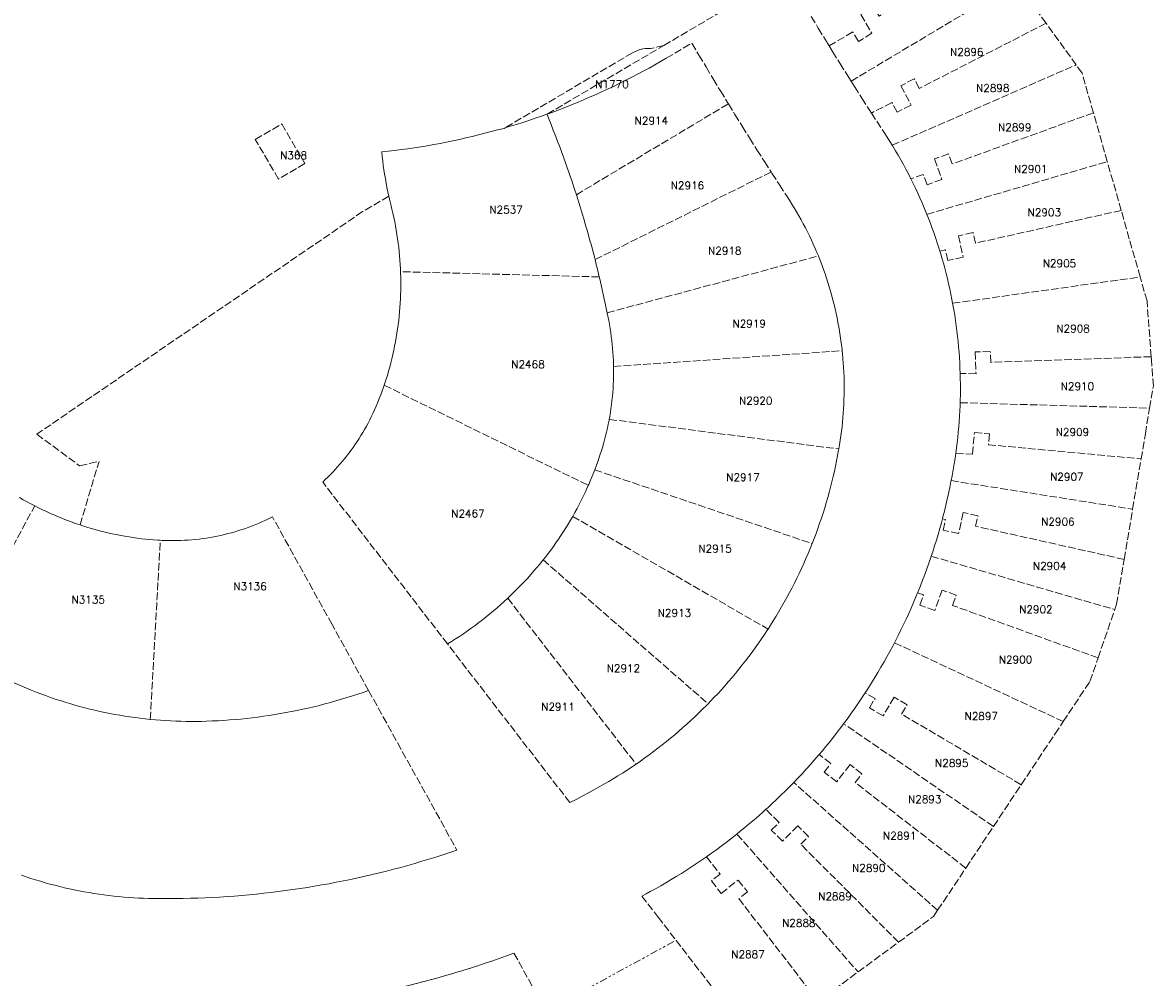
# Model space of a CAD drawing. Header units: metres. Extents: x 106308 to 107308, y 445607 to 446552.
# Tile 10 of 21: x 106744 to 106892, y 445922 to 446047. Entities that reach past the tile are written whole.
import ezdxf
from ezdxf.enums import TextEntityAlignment as Align

# ---------------------------------------------------------------- set-up
doc = ezdxf.new("R2010")
doc.units = ezdxf.units.M
doc.header["$MEASUREMENT"] = 0
doc.linetypes.add('DASH', pattern=[1.3, 1, -0.3])
doc.linetypes.add('DASHDOTDOT', pattern=[2.5, 1, -0.3, 0.3, -0.3, 0.3, -0.3])
for name, color, linetype, lineweight in [('Administratief', 62, 'DASHDOTDOT', 0), ('perceelnummer', 62, 'Continuous', 0), ('Voorlopig', 62, 'DASH', 0)]:
    doc.layers.add(name, color=color, linetype=linetype, lineweight=lineweight)
doc.styles.get("Standard").update_dxf_attribs({"font": 'romans.shx'})

msp = doc.modelspace()

# ---------------------------------------------------------------- linework, layer by layer
at = {"layer": 'Administratief'}
msp.add_lwpolyline([(106812.095, 445917.796), (106812.694, 445917.826), (106829.227, 445926.824)], dxfattribs=at)
at = {"layer": 'Voorlopig'}
for p, q in [((106852.122, 446039.147), (106873.749, 446052.067)), ((106877.619, 446046.721), (106873.749, 446052.067)), ((106827.624, 446043.818), (106835.497, 446048.45)), ((106881.564, 446041.271), (106877.619, 446046.721)), ((106812.369, 446034.841), (106827.624, 446043.818)), ((106857.498, 446030.764), (106881.564, 446041.271)), ((106816.181, 446024.301), (106836.062, 446036.182)), ((106812.332, 446034.819), (106812.369, 446034.841)), ((106885.632, 446028.627), (106883.813, 446035.01)), ((106806.865, 446033.052), (106806.727, 446032.971)), ((106862.03, 446021.733), (106885.632, 446028.627)), ((106887.448, 446022.249), (106885.632, 446028.627)), ((106818.626, 446015.812), (106841.664, 446027.279)), ((106889.926, 446013.55), (106887.448, 446022.249)), ((106820.211, 446008.861), (106847.834, 446016.293)), ((106847.834, 446016.293), (106847.881, 446016.179)), ((106819.179, 446013.558), (106793.191, 446014.237)), ((106865.401, 446010.113), (106889.926, 446013.55)), ((106890.043, 446013.14), (106889.926, 446013.55)), ((106821.043, 446001.849), (106850.957, 446003.899)), ((106891.4, 446002.705), (106891.369, 446003.123)), ((106791.05, 445999.393), (106817.743, 445986.294)), ((106866.383, 445997.11), (106891.168, 445996.402)), ((106890.603, 445993.052), (106891.168, 445996.402)), ((106820.476, 445994.932), (106850.511, 445991.059)), ((106890.049, 445989.766), (106890.603, 445993.052)), ((106888.94, 445983.196), (106890.049, 445989.766)), ((106751.27, 445981.135), (106753.75, 445989.433)), ((106818.586, 445988.335), (106847.025, 445978.69)), ((106865.204, 445986.923), (106888.94, 445983.196)), ((106735.009, 445964.609), (106745.347, 445983.617)), ((106887.833, 445976.633), (106888.94, 445983.196)), ((106815.704, 445982.254), (106841.252, 445967.517)), ((106760.459, 445955.712), (106761.761, 445979.127)), ((106811.843, 445976.559), (106833.411, 445957.75)), ((106862.598, 445977.041), (106886.6, 445970.062)), ((106860.897, 445972.444), (106860.822, 445972.262)), ((106807.206, 445971.55), (106823.989, 445949.859)), ((106884.419, 445963.746), (106886.6, 445970.062)), ((106789.004, 445959.492), (106784.228, 445968.117)), ((106857.787, 445965.724), (106879.864, 445955.425)), ((106879.864, 445955.425), (106880.569, 445956.484)), ((106870.738, 445941.715), (106851.144, 445955.141)), ((106878.775, 445953.789), (106879.864, 445955.425)), ((106874.371, 445947.173), (106878.775, 445953.789)), ((106863.441, 445930.753), (106844.615, 445947.468)), ((106870.738, 445941.715), (106874.371, 445947.173)), ((106867.118, 445936.277), (106870.738, 445941.715)), ((106837.189, 445940.726), (106853.033, 445922.688)), ((106863.441, 445930.753), (106867.118, 445936.277)), ((106826.874, 445929.872), (106829.227, 445926.824)), ((106853.033, 445922.688), (106858.322, 445926.58)), ((106847.805, 445918.839), (106853.033, 445922.688))]:
    msp.add_line(p, q, dxfattribs=at)
for points in [[(106870.57, 446056.459), (106855.791, 446047.646), (106855.069, 446048.854), (106853.382, 446047.846), (106854.844, 446045.399), (106853.072, 446044.34), (106852.33, 446045.581), (106849.254, 446043.747)], [(106846.899, 446047.614), (106847.828, 446046.078), (106848.762, 446044.546), (106849.254, 446043.747)], [(106877.619, 446046.721), (106861.04, 446038.198), (106860.387, 446039.459), (106858.642, 446038.555), (106859.956, 446036.026), (106858.123, 446035.074), (106857.458, 446036.356), (106854.784, 446034.981)], [(106827.624, 446043.818), (106825.925, 446043.399), (106825.215, 446043.4), (106824.863, 446043.353), (106824.516, 446043.276), (106824.178, 446043.167), (106823.537, 446042.863), (106806.865, 446033.052)], [(106812.369, 446034.841), (106813.224, 446035.152), (106814.027, 446035.455), (106814.827, 446035.764), (106815.624, 446036.081), (106816.418, 446036.406), (106817.209, 446036.738), (106817.997, 446037.077), (106818.782, 446037.424), (106819.564, 446037.777), (106820.342, 446038.138), (106821.117, 446038.507), (106821.889, 446038.882), (106822.656, 446039.265), (106823.421, 446039.654), (106824.182, 446040.051), (106824.939, 446040.455), (106825.692, 446040.866), (106826.441, 446041.284), (106827.187, 446041.709), (106827.928, 446042.14), (106831.291, 446044.119), (106832.214, 446042.557), (106833.142, 446040.998), (106834.077, 446039.443), (106835.017, 446037.891), (106835.963, 446036.343), (106836.062, 446036.182)], [(106849.254, 446043.747), (106849.703, 446043.018), (106850.649, 446041.494), (106851.601, 446039.973), (106852.122, 446039.147)], [(106883.813, 446035.01), (106882.332, 446040.21), (106881.564, 446041.271)], [(106852.122, 446039.147), (106852.559, 446038.455), (106853.523, 446036.942), (106854.492, 446035.432), (106854.784, 446034.981)], [(106836.062, 446036.182), (106836.914, 446034.799), (106837.872, 446033.257), (106838.835, 446031.72), (106839.804, 446030.186), (106840.779, 446028.656), (106841.664, 446027.279)], [(106806.865, 446033.052), (106807.529, 446033.247), (106808.35, 446033.497), (106809.169, 446033.754), (106809.985, 446034.018), (106810.798, 446034.291), (106811.609, 446034.57), (106812.332, 446034.819)], [(106816.181, 446024.301), (106815.947, 446025.022), (106815.618, 446026.014), (106815.281, 446027.004), (106814.937, 446027.991), (106814.586, 446028.975), (106814.228, 446029.957), (106813.862, 446030.936), (106813.489, 446031.913), (106813.11, 446032.886), (106812.722, 446033.857), (106812.369, 446034.841)], [(106854.784, 446034.981), (106855.468, 446033.926), (106856.449, 446032.423), (106856.827, 446031.838), (106857.2, 446031.249), (106857.498, 446030.764)], [(106883.813, 446035.01), (106865.35, 446028.32), (106864.866, 446029.655), (106863.019, 446028.985), (106863.99, 446026.306), (106862.049, 446025.602), (106861.561, 446026.947), (106859.928, 446026.391)], [(106791.661, 446024.106), (106791.533, 446024.683), (106791.414, 446025.256), (106791.303, 446025.83), (106791.199, 446026.406), (106791.102, 446026.984), (106791.012, 446027.562), (106790.93, 446028.142), (106790.855, 446028.723), (106790.787, 446029.304), (106790.727, 446029.886), (106791.58, 446029.98), (106792.432, 446030.081), (106793.283, 446030.191), (106794.133, 446030.308), (106794.982, 446030.433), (106795.829, 446030.566), (106796.676, 446030.707), (106797.521, 446030.855), (106798.364, 446031.012), (106799.206, 446031.176), (106800.047, 446031.348), (106800.886, 446031.528), (106801.723, 446031.716), (106802.558, 446031.912), (106803.392, 446032.115), (106804.223, 446032.326), (106805.053, 446032.545), (106805.88, 446032.771), (106806.727, 446032.971)], [(106857.498, 446030.764), (106857.565, 446030.656), (106857.923, 446030.058), (106858.275, 446029.457), (106858.62, 446028.851), (106858.957, 446028.242), (106859.288, 446027.628), (106859.612, 446027.011), (106859.928, 446026.391)], [(106841.664, 446027.279), (106841.76, 446027.13), (106842.746, 446025.607), (106843.738, 446024.088), (106844.062, 446023.587), (106844.379, 446023.082), (106844.689, 446022.574), (106844.993, 446022.061), (106845.29, 446021.544), (106845.58, 446021.023), (106845.864, 446020.499), (106846.141, 446019.971), (106846.41, 446019.439), (106846.673, 446018.904), (106846.929, 446018.365), (106847.177, 446017.823), (106847.419, 446017.278), (106847.653, 446016.73), (106847.834, 446016.293)], [(106859.928, 446026.391), (106860.238, 446025.766), (106860.54, 446025.138), (106860.835, 446024.507), (106861.123, 446023.873), (106861.404, 446023.235), (106861.677, 446022.594), (106861.943, 446021.95), (106862.03, 446021.733)], [(106791.661, 446024.106), (106788.228, 446022.086), (106745.606, 445992.994), (106751.21, 445988.867), (106753.75, 445989.433)], [(106791.967, 446022.835), (106791.793, 446023.541), (106791.661, 446024.106)], [(106818.046, 446018.014), (106817.769, 446019.022), (106817.483, 446020.027), (106817.191, 446021.031), (106816.891, 446022.032), (106816.584, 446023.031), (106816.269, 446024.028), (106816.181, 446024.301)], [(106793.191, 446014.237), (106793.176, 446014.617), (106793.146, 446015.181), (106793.108, 446015.744), (106793.063, 446016.306), (106793.01, 446016.868), (106792.95, 446017.428), (106792.882, 446017.988), (106792.807, 446018.547), (106792.724, 446019.105), (106792.633, 446019.662), (106792.535, 446020.218), (106792.43, 446020.772), (106792.317, 446021.324), (106792.196, 446021.875), (106792.069, 446022.425), (106791.967, 446022.835)], [(106862.03, 446021.733), (106862.201, 446021.303), (106862.452, 446020.653), (106862.696, 446020), (106862.932, 446019.344), (106863.161, 446018.686), (106863.382, 446018.025), (106863.595, 446017.362), (106863.731, 446016.923)], [(106887.448, 446022.249), (106868.376, 446017.966), (106868.063, 446019.359), (106866.146, 446018.93), (106866.77, 446016.149), (106864.755, 446015.697), (106864.444, 446017.083), (106863.731, 446016.923)], [(106818.626, 446015.812), (106818.58, 446015.993), (106818.317, 446017.004), (106818.046, 446018.014)], [(106863.731, 446016.923), (106863.801, 446016.696), (106863.999, 446016.028), (106864.19, 446015.358), (106864.373, 446014.685), (106864.548, 446014.011), (106864.715, 446013.335), (106864.875, 446012.656), (106865.027, 446011.976), (106865.171, 446011.295), (106865.307, 446010.611), (106865.401, 446010.113)], [(106819.179, 446013.558), (106819.083, 446013.964), (106818.835, 446014.979), (106818.626, 446015.812)], [(106847.881, 446016.179), (106848.101, 446015.625), (106848.313, 446015.068), (106848.519, 446014.509), (106848.717, 446013.946), (106848.908, 446013.382), (106849.091, 446012.814), (106849.267, 446012.245), (106849.436, 446011.673), (106849.597, 446011.099), (106849.751, 446010.523), (106849.897, 446009.945), (106850.035, 446009.365), (106850.166, 446008.784), (106850.289, 446008.2), (106850.405, 446007.616), (106850.513, 446007.029), (106850.613, 446006.442), (106850.706, 446005.853), (106850.791, 446005.263), (106850.868, 446004.672), (106850.938, 446004.08), (106850.957, 446003.899)], [(106792.943, 446007.86), (106793.004, 446008.421), (106793.057, 446008.982), (106793.103, 446009.544), (106793.142, 446010.107), (106793.173, 446010.67), (106793.196, 446011.234), (106793.212, 446011.798), (106793.22, 446012.362), (106793.22, 446012.926), (106793.213, 446013.49), (106793.198, 446014.054), (106793.191, 446014.237)], [(106820.211, 446008.861), (106820, 446009.885), (106819.782, 446010.907), (106819.557, 446011.928), (106819.324, 446012.947), (106819.179, 446013.558)], [(106891.369, 446003.123), (106890.821, 446010.409), (106890.043, 446013.14)], [(106865.401, 446010.113), (106865.436, 446009.926), (106865.556, 446009.24), (106865.669, 446008.552), (106865.774, 446007.864)], [(106791.05, 445999.393), (106791.143, 445999.666), (106791.308, 446000.175), (106791.465, 446000.687), (106791.623, 446001.228), (106791.774, 446001.772), (106791.917, 446002.317), (106792.053, 446002.865), (106792.182, 446003.414), (106792.303, 446003.965), (106792.417, 446004.517), (106792.523, 446005.071), (106792.622, 446005.627), (106792.714, 446006.183), (106792.764, 446006.52), (106792.797, 446006.741), (106792.874, 446007.3), (106792.943, 446007.86)], [(106821.043, 446001.849), (106821.039, 446002.111), (106821.021, 446002.634), (106820.996, 446003.158), (106820.963, 446003.681), (106820.922, 446004.204), (106820.873, 446004.726), (106820.816, 446005.247), (106820.751, 446005.767), (106820.678, 446006.286), (106820.598, 446006.804), (106820.51, 446007.321), (106820.414, 446007.836), (106820.211, 446008.861)], [(106865.774, 446007.864), (106865.871, 446007.174), (106865.96, 446006.482), (106866.041, 446005.79), (106866.114, 446005.097), (106866.18, 446004.404), (106866.237, 446003.709), (106866.286, 446003.014), (106866.328, 446002.319), (106866.361, 446001.623), (106866.387, 446000.926)], [(106850.957, 446003.899), (106850.999, 446003.487), (106851.053, 446002.893), (106851.1, 446002.299), (106851.138, 446001.704), (106851.169, 446001.108), (106851.192, 446000.513), (106851.207, 445999.917), (106851.215, 445999.321), (106851.214, 445998.725), (106851.206, 445998.128), (106851.19, 445997.533), (106851.167, 445996.937), (106851.135, 445996.342), (106851.096, 445995.747), (106851.049, 445995.152), (106850.994, 445994.559), (106850.932, 445993.966), (106850.861, 445993.374), (106850.783, 445992.783), (106850.698, 445992.193), (106850.604, 445991.604), (106850.511, 445991.059)], [(106891.369, 446003.123), (106870.376, 446002.383), (106870.326, 446003.81), (106868.362, 446003.741), (106868.462, 446000.893), (106866.387, 446000.926)], [(106820.476, 445994.932), (106820.547, 445995.325), (106820.632, 445995.842), (106820.709, 445996.361), (106820.778, 445996.88), (106820.84, 445997.401), (106820.894, 445997.922), (106820.939, 445998.444), (106820.977, 445998.967), (106821.007, 445999.49), (106821.029, 446000.014), (106821.044, 446000.538), (106821.05, 446001.062), (106821.048, 446001.586), (106821.043, 446001.849)], [(106891.168, 445996.402), (106891.656, 445999.296), (106891.4, 446002.705)], [(106866.387, 446000.926), (106866.404, 446000.23), (106866.414, 445999.533), (106866.415, 445998.836), (106866.409, 445998.139), (106866.394, 445997.443), (106866.383, 445997.11)], [(106799.332, 445965.57), (106783.003, 445986.734), (106783.342, 445987.053), (106783.676, 445987.377), (106784.005, 445987.706), (106784.329, 445988.04), (106784.647, 445988.38), (106784.96, 445988.724), (106785.267, 445989.074), (106785.568, 445989.429), (106785.864, 445989.788), (106786.154, 445990.152), (106786.437, 445990.521), (106786.715, 445990.894), (106786.987, 445991.272), (106787.23, 445991.621), (106787.512, 445992.04), (106787.766, 445992.431), (106788.012, 445992.825), (106788.253, 445993.224), (106788.487, 445993.626), (106788.714, 445994.032), (106788.935, 445994.441), (106789.15, 445994.854), (106789.357, 445995.271), (106789.558, 445995.691), (106789.782, 445996.177), (106789.998, 445996.667), (106790.207, 445997.159), (106790.409, 445997.655), (106790.604, 445998.154), (106790.791, 445998.655), (106790.97, 445999.159), (106791.05, 445999.393)], [(106866.383, 445997.11), (106866.372, 445996.746), (106866.341, 445996.05), (106866.303, 445995.354), (106866.257, 445994.659), (106866.203, 445993.964), (106866.14, 445993.27), (106866.07, 445992.577), (106865.992, 445991.885), (106865.906, 445991.193), (106865.812, 445990.503)], [(106818.586, 445988.335), (106818.686, 445988.594), (106818.888, 445989.142), (106819.084, 445989.692), (106819.272, 445990.246), (106819.434, 445990.744), (106819.588, 445991.245), (106819.735, 445991.749), (106819.874, 445992.254), (106820.005, 445992.761), (106820.129, 445993.271), (106820.245, 445993.782), (106820.354, 445994.295), (106820.454, 445994.809), (106820.476, 445994.932)], [(106865.812, 445990.503), (106867.985, 445990.374), (106868.247, 445993.212), (106870.204, 445993.032), (106870.073, 445991.618), (106890.049, 445989.766)], [(106850.511, 445991.059), (106850.485, 445990.908), (106850.358, 445990.213), (106850.223, 445989.519), (106850.081, 445988.827), (106849.931, 445988.136), (106849.773, 445987.447), (106849.607, 445986.761)], [(106865.812, 445990.503), (106865.71, 445989.813), (106865.601, 445989.125), (106865.468, 445988.347), (106865.328, 445987.57), (106865.204, 445986.923)], [(106818.259, 445987.506), (106818.476, 445988.048), (106818.586, 445988.335)], [(106817.743, 445986.294), (106817.804, 445986.429), (106818.035, 445986.966), (106818.259, 445987.506)], [(106865.204, 445986.923), (106865.179, 445986.795), (106865.023, 445986.021), (106864.859, 445985.249), (106864.687, 445984.478), (106864.508, 445983.71), (106864.32, 445982.943), (106864.125, 445982.178), (106864.061, 445981.938)], [(106815.704, 445982.254), (106815.991, 445982.763), (106816.27, 445983.277), (106816.543, 445983.793), (106816.809, 445984.314), (106817.068, 445984.838), (106817.32, 445985.365), (106817.565, 445985.895), (106817.743, 445986.294)], [(106849.607, 445986.761), (106849.433, 445986.075), (106849.252, 445985.392), (106849.064, 445984.711), (106848.867, 445984.033), (106848.663, 445983.356), (106848.452, 445982.682), (106848.233, 445982.01), (106848.006, 445981.341), (106847.772, 445980.674), (106847.53, 445980.01), (106847.281, 445979.348), (106847.025, 445978.69)], [(106745.347, 445983.617), (106744.844, 445983.88), (106744.344, 445984.149), (106743.848, 445984.425), (106743.356, 445984.708)], [(106751.27, 445981.135), (106751.096, 445981.192), (106750.559, 445981.377), (106750.025, 445981.569), (106749.493, 445981.768), (106748.964, 445981.974), (106748.438, 445982.188), (106747.915, 445982.409), (106747.395, 445982.636), (106746.878, 445982.871), (106746.365, 445983.113), (106745.854, 445983.362), (106745.347, 445983.617)], [(106887.833, 445976.633), (106868.403, 445980.969), (106868.709, 445982.34), (106866.785, 445982.74), (106866.174, 445980.002), (106864.159, 445980.451), (106864.47, 445981.847), (106864.061, 445981.938)], [(106752.721, 445980.683), (106752.177, 445980.845), (106751.636, 445981.015), (106751.27, 445981.135)], [(106784.228, 445968.117), (106776.439, 445982.181), (106776.01, 445981.968), (106775.577, 445981.763), (106775.14, 445981.565), (106774.701, 445981.374), (106774.258, 445981.191), (106773.812, 445981.015), (106773.364, 445980.846), (106772.913, 445980.685), (106772.459, 445980.531), (106772.002, 445980.385), (106771.543, 445980.247), (106771.083, 445980.116), (106770.619, 445979.993), (106770.154, 445979.877), (106769.687, 445979.769), (106769.219, 445979.669), (106768.748, 445979.577), (106768.277, 445979.493), (106767.804, 445979.416), (106767.329, 445979.348), (106766.854, 445979.287), (106766.378, 445979.234), (106765.901, 445979.189), (106765.423, 445979.152), (106764.945, 445979.123), (106764.466, 445979.102), (106763.987, 445979.089), (106763.508, 445979.084), (106763.029, 445979.087), (106762.493, 445979.098), (106761.959, 445979.117), (106761.761, 445979.127)], [(106811.843, 445976.559), (106812.128, 445976.919), (106812.484, 445977.382), (106812.835, 445977.85), (106813.179, 445978.322), (106813.517, 445978.798), (106813.849, 445979.28), (106814.174, 445979.765), (106814.493, 445980.255), (106814.806, 445980.748), (106815.112, 445981.246), (106815.412, 445981.748), (106815.704, 445982.254)], [(106864.061, 445981.938), (106863.923, 445981.415), (106863.712, 445980.654), (106863.494, 445979.895), (106863.268, 445979.139), (106863.035, 445978.385), (106862.794, 445977.633), (106862.598, 445977.041)], [(106761.761, 445979.127), (106761.424, 445979.145), (106760.89, 445979.18), (106760.356, 445979.223), (106759.824, 445979.274), (106759.292, 445979.332), (106758.761, 445979.399), (106758.231, 445979.473), (106757.702, 445979.555), (106757.142, 445979.65), (106756.584, 445979.753), (106756.027, 445979.863), (106755.471, 445979.981), (106754.918, 445980.106), (106754.366, 445980.239), (106753.815, 445980.38), (106753.267, 445980.527), (106752.721, 445980.683)], [(106847.025, 445978.69), (106846.761, 445978.034), (106846.49, 445977.382), (106846.212, 445976.732), (106845.926, 445976.086), (106845.633, 445975.443), (106845.333, 445974.803), (106845.026, 445974.167), (106844.711, 445973.534), (106844.39, 445972.905), (106844.061, 445972.279), (106843.726, 445971.657), (106843.383, 445971.039), (106843.034, 445970.425), (106842.678, 445969.814), (106842.315, 445969.208), (106841.945, 445968.606), (106841.568, 445968.008), (106841.252, 445967.517)], [(106807.206, 445971.55), (106807.656, 445971.976), (106808.099, 445972.408), (106808.537, 445972.845), (106808.97, 445973.288), (106809.396, 445973.737), (106809.817, 445974.191), (106810.232, 445974.65), (106810.641, 445975.115), (106811.022, 445975.558), (106811.396, 445976.007), (106811.765, 445976.461), (106811.843, 445976.559)], [(106862.598, 445977.041), (106862.546, 445976.884), (106862.29, 445976.137), (106862.026, 445975.393), (106861.755, 445974.651), (106861.476, 445973.913), (106861.19, 445973.177), (106860.897, 445972.444)], [(106886.6, 445970.062), (106886.842, 445970.762), (106887.833, 445976.633)], [(106860.822, 445972.262), (106860.596, 445971.714), (106860.288, 445970.988), (106859.972, 445970.264), (106859.65, 445969.543), (106859.319, 445968.826), (106858.982, 445968.113), (106858.638, 445967.402), (106858.286, 445966.696), (106857.927, 445965.992), (106857.787, 445965.724)], [(106884.419, 445963.746), (106865.392, 445970.612), (106865.877, 445971.955), (106864.029, 445972.623), (106863.069, 445969.963), (106861.119, 445970.643), (106861.602, 445971.98), (106860.822, 445972.262)], [(106799.332, 445965.57), (106799.859, 445965.895), (106800.381, 445966.227), (106800.899, 445966.566), (106801.413, 445966.911), (106801.923, 445967.263), (106802.428, 445967.621), (106802.928, 445967.986), (106803.423, 445968.357), (106803.914, 445968.735), (106804.399, 445969.119), (106804.88, 445969.509), (106805.356, 445969.905), (106805.826, 445970.307), (106806.292, 445970.716), (106806.752, 445971.13), (106807.206, 445971.55)], [(106841.252, 445967.517), (106841.185, 445967.414), (106840.795, 445966.825), (106840.399, 445966.24), (106839.996, 445965.659), (106839.586, 445965.083), (106839.171, 445964.512), (106838.748, 445963.946), (106838.32, 445963.384), (106837.885, 445962.827), (106837.444, 445962.275), (106836.996, 445961.728), (106836.543, 445961.186), (106836.084, 445960.649), (106835.618, 445960.117), (106835.147, 445959.59), (106834.67, 445959.069), (106834.186, 445958.554), (106833.698, 445958.043), (106833.411, 445957.75)], [(106735.009, 445964.609), (106735.607, 445964.238), (106736.208, 445963.873), (106736.814, 445963.515), (106737.423, 445963.163), (106738.036, 445962.818), (106738.653, 445962.479), (106739.274, 445962.148), (106739.898, 445961.823), (106740.526, 445961.505), (106741.157, 445961.194), (106741.791, 445960.89), (106742.429, 445960.593), (106743.04, 445960.316), (106743.654, 445960.048), (106744.271, 445959.786), (106744.891, 445959.532), (106745.514, 445959.285), (106746.14, 445959.046), (106746.769, 445958.814), (106747.4, 445958.589), (106748.034, 445958.372), (106748.671, 445958.163), (106749.31, 445957.961)], [(106823.989, 445949.859), (106823.403, 445949.464), (106822.813, 445949.075), (106822.218, 445948.693), (106821.62, 445948.317), (106821.017, 445947.949), (106820.41, 445947.587), (106819.799, 445947.231), (106819.184, 445946.883), (106818.566, 445946.542), (106817.76, 445946.108), (106816.951, 445945.68), (106816.139, 445945.258), (106815.324, 445944.843), (106799.332, 445965.57)], [(106857.787, 445965.724), (106857.562, 445965.293), (106857.189, 445964.597), (106856.809, 445963.905), (106856.422, 445963.217), (106856.028, 445962.532), (106855.628, 445961.852), (106855.22, 445961.176), (106854.806, 445960.504), (106854.385, 445959.836), (106853.957, 445959.173)], [(106880.569, 445956.484), (106883.358, 445960.674), (106884.419, 445963.746)], [(106789.004, 445959.492), (106800.562, 445938.62), (106799.652, 445938.312), (106798.739, 445938.011), (106797.824, 445937.718), (106796.906, 445937.432), (106795.986, 445937.154), (106795.064, 445936.884), (106794.139, 445936.621), (106793.213, 445936.365), (106792.284, 445936.117), (106791.354, 445935.877), (106790.421, 445935.644), (106789.487, 445935.419), (106788.55, 445935.202), (106787.612, 445934.992), (106786.673, 445934.79), (106785.731, 445934.596), (106784.788, 445934.41), (106783.844, 445934.231), (106782.898, 445934.06), (106781.951, 445933.897), (106781.003, 445933.741), (106780.053, 445933.593), (106779.102, 445933.454), (106778.15, 445933.321), (106777.197, 445933.197), (106776.243, 445933.081), (106775.288, 445932.972), (106774.332, 445932.871), (106773.375, 445932.778), (106772.418, 445932.693), (106771.46, 445932.616), (106770.501, 445932.546), (106769.542, 445932.485), (106768.583, 445932.431), (106767.622, 445932.385), (106766.662, 445932.347), (106765.701, 445932.317), (106764.741, 445932.295), (106763.779, 445932.28), (106762.818, 445932.274), (106761.857, 445932.275), (106760.896, 445932.285), (106760.243, 445932.298), (106759.589, 445932.318), (106758.936, 445932.347), (106758.284, 445932.383), (106757.632, 445932.427), (106756.98, 445932.479)], [(106783.301, 445957.729), (106784.021, 445957.923), (106784.74, 445958.124), (106785.457, 445958.333), (106786.171, 445958.55), (106786.883, 445958.774), (106787.592, 445959.006), (106788.299, 445959.245), (106789.004, 445959.492)], [(106853.957, 445959.173), (106853.523, 445958.514), (106853.082, 445957.859), (106852.634, 445957.209), (106852.18, 445956.563), (106851.719, 445955.922), (106851.252, 445955.286), (106851.144, 445955.141)], [(106874.371, 445947.173), (106858.718, 445956.406), (106859.435, 445957.623), (106857.741, 445958.62), (106856.296, 445956.164), (106854.516, 445957.211), (106855.247, 445958.453), (106853.957, 445959.173)], [(106749.31, 445957.961), (106749.951, 445957.767), (106750.595, 445957.58), (106751.241, 445957.401), (106751.889, 445957.23), (106752.539, 445957.066), (106753.191, 445956.91), (106753.844, 445956.762), (106754.5, 445956.622), (106755.156, 445956.49), (106755.815, 445956.365), (106756.475, 445956.248), (106757.136, 445956.139), (106757.799, 445956.038), (106758.462, 445955.945), (106759.127, 445955.859), (106759.793, 445955.782), (106760.459, 445955.712)], [(106760.459, 445955.712), (106761.127, 445955.65), (106761.795, 445955.597), (106762.463, 445955.551), (106763.133, 445955.513), (106763.802, 445955.483), (106764.472, 445955.461), (106765.142, 445955.447), (106765.812, 445955.441), (106766.482, 445955.443), (106767.152, 445955.453), (106767.822, 445955.471), (106768.568, 445955.499), (106769.314, 445955.536), (106770.059, 445955.58), (106770.804, 445955.632), (106771.548, 445955.692), (106772.291, 445955.76), (106773.033, 445955.837), (106773.775, 445955.921), (106774.516, 445956.013), (106775.255, 445956.112), (106775.994, 445956.22), (106776.731, 445956.336), (106777.468, 445956.459), (106778.202, 445956.591), (106778.936, 445956.73), (106779.667, 445956.877), (106780.398, 445957.032), (106781.126, 445957.194), (106781.853, 445957.365), (106782.578, 445957.543), (106783.301, 445957.729)], [(106833.411, 445957.75), (106833.203, 445957.538), (106832.703, 445957.039)], [(106832.703, 445957.039), (106832.197, 445956.546), (106831.686, 445956.058), (106831.17, 445955.576), (106830.648, 445955.099), (106830.12, 445954.629), (106829.588, 445954.164), (106829.05, 445953.706), (106828.507, 445953.254), (106827.959, 445952.807), (106827.406, 445952.367), (106826.849, 445951.933), (106826.286, 445951.506), (106825.719, 445951.084), (106825.147, 445950.67), (106824.57, 445950.261), (106823.989, 445949.859)], [(106851.144, 445955.141), (106850.779, 445954.654), (106850.299, 445954.027), (106849.813, 445953.405), (106849.32, 445952.788), (106848.822, 445952.176), (106848.317, 445951.569), (106847.933, 445951.117)], [(106847.933, 445951.117), (106847.806, 445950.968), (106847.289, 445950.371), (106846.766, 445949.78), (106846.237, 445949.193), (106845.702, 445948.613), (106845.162, 445948.037), (106844.615, 445947.468)], [(106867.118, 445936.277), (106852.657, 445947.463), (106853.538, 445948.599), (106851.984, 445949.803), (106850.239, 445947.55), (106848.607, 445948.815), (106849.469, 445949.928), (106847.933, 445951.117)], [(106844.615, 445947.468), (106844.063, 445946.903), (106843.506, 445946.345), (106842.942, 445945.792), (106842.373, 445945.245), (106841.799, 445944.703), (106841.219, 445944.167), (106840.983, 445943.953)], [(106840.983, 445943.953), (106840.634, 445943.638), (106840.043, 445943.114), (106839.447, 445942.596), (106838.846, 445942.084), (106838.24, 445941.578)], [(106858.322, 445926.58), (106845.536, 445939.391), (106846.544, 445940.397), (106845.156, 445941.788), (106843.138, 445939.774), (106841.68, 445941.236), (106842.689, 445942.243), (106840.983, 445943.953)], [(106838.24, 445941.578), (106837.629, 445941.079), (106837.189, 445940.726)], [(106837.189, 445940.726), (106837.013, 445940.585), (106836.392, 445940.098), (106835.766, 445939.617), (106835.135, 445939.143), (106834.499, 445938.675), (106833.859, 445938.213), (106833.214, 445937.758)], [(106833.214, 445937.758), (106832.564, 445937.309), (106831.91, 445936.867), (106831.252, 445936.432), (106830.589, 445936.003), (106829.922, 445935.581), (106829.25, 445935.165), (106828.575, 445934.757), (106827.895, 445934.355), (106827.212, 445933.96), (106826.524, 445933.573), (106825.833, 445933.192), (106825.297, 445932.901), (106824.759, 445932.614), (106826.874, 445929.872)], [(106833.214, 445937.758), (106834.975, 445935.468), (106833.847, 445934.597), (106835.109, 445932.962), (106837.365, 445934.703), (106838.565, 445933.147), (106837.437, 445932.277), (106847.805, 445918.839)], [(106756.98, 445932.479), (106756.329, 445932.539), (106755.679, 445932.606), (106755.03, 445932.681), (106754.381, 445932.764), (106753.734, 445932.855), (106753.088, 445932.953), (106752.443, 445933.059), (106751.799, 445933.173), (106751.157, 445933.295), (106750.516, 445933.424), (106749.877, 445933.561), (106749.24, 445933.705), (106748.604, 445933.857), (106747.97, 445934.017), (106747.338, 445934.184), (106746.709, 445934.359), (106746.081, 445934.541), (106745.455, 445934.73), (106744.832, 445934.928), (106744.211, 445935.132), (106743.593, 445935.344)], [(106858.322, 445926.58), (106862.912, 445929.958), (106863.441, 445930.753)], [(106829.227, 445926.824), (106839.884, 445913.01), (106847.805, 445918.839)], [(106791.278, 445920.236), (106792.28, 445920.463), (106793.28, 445920.697), (106794.278, 445920.94), (106795.275, 445921.19), (106796.269, 445921.448), (106797.262, 445921.714), (106798.252, 445921.987), (106799.24, 445922.268), (106800.226, 445922.557), (106801.21, 445922.854), (106802.191, 445923.158), (106803.17, 445923.469), (106804.147, 445923.788), (106805.121, 445924.115), (106806.092, 445924.449), (106807.061, 445924.791), (106808.027, 445925.141), (106812.095, 445917.796)]]:
    msp.add_lwpolyline(points, dxfattribs=at)
msp.add_lwpolyline([(106774.192, 446031.523), (106777.64, 446033.55), (106780.68, 446028.38), (106777.232, 446026.353)], close=True, dxfattribs=at)

# ---------------------------------------------------------------- texts
at = {"layer": 'perceelnummer', "linetype": 'Continuous', "lineweight": 0}
for s, p in [('N2896', (106865.062, 446043.461)), ('N1770', (106818.664, 446039.245)), ('N2898', (106868.46, 446038.738)), ('N2914', (106823.809, 446034.484)), ('N2899', (106871.336, 446033.598)), ('N368', (106777.436, 446029.952)), ('N2901', (106873.437, 446028.169)), ('N2916', (106828.531, 446026.009)), ('N2537', (106804.813, 446022.832)), ('N2903', (106875.204, 446022.487)), ('N2918', (106833.413, 446017.47)), ('N2905', (106877.193, 446015.824)), ('N2919', (106836.611, 446007.956)), ('N2908', (106878.974, 446007.304)), ('N2468', (106807.666, 446002.635)), ('N2910', (106879.535, 445999.752)), ('N2920', (106837.462, 445997.871)), ('N2909', (106878.885, 445993.765)), ('N2917', (106835.795, 445987.872)), ('N2907', (106878.151, 445987.922)), ('N2467', (106799.817, 445983.124)), ('N2906', (106876.978, 445982.045)), ('N2915', (106832.147, 445978.528)), ('N2904', (106875.898, 445976.269)), ('N3136', (106771.322, 445973.601)), ('N3135', (106750.157, 445971.868)), ('N2902', (106874.101, 445970.585)), ('N2913', (106826.831, 445970.134)), ('N2900', (106871.44, 445964.037)), ('N2912', (106820.151, 445962.878)), ('N2911', (106811.587, 445957.858)), ('N2897', (106866.958, 445956.632)), ('N2895', (106863.094, 445950.496)), ('N2893', (106859.565, 445945.771)), ('N2891', (106856.288, 445940.995)), ('N2890', (106852.249, 445936.782)), ('N2889', (106847.822, 445933.069)), ('N2888', (106843.099, 445929.603)), ('N2887', (106836.45, 445925.484))]:
    msp.add_text(s, height=1, dxfattribs=at).set_placement(p, align=Align.TOP_LEFT)

doc.saveas('drawing.dxf')
